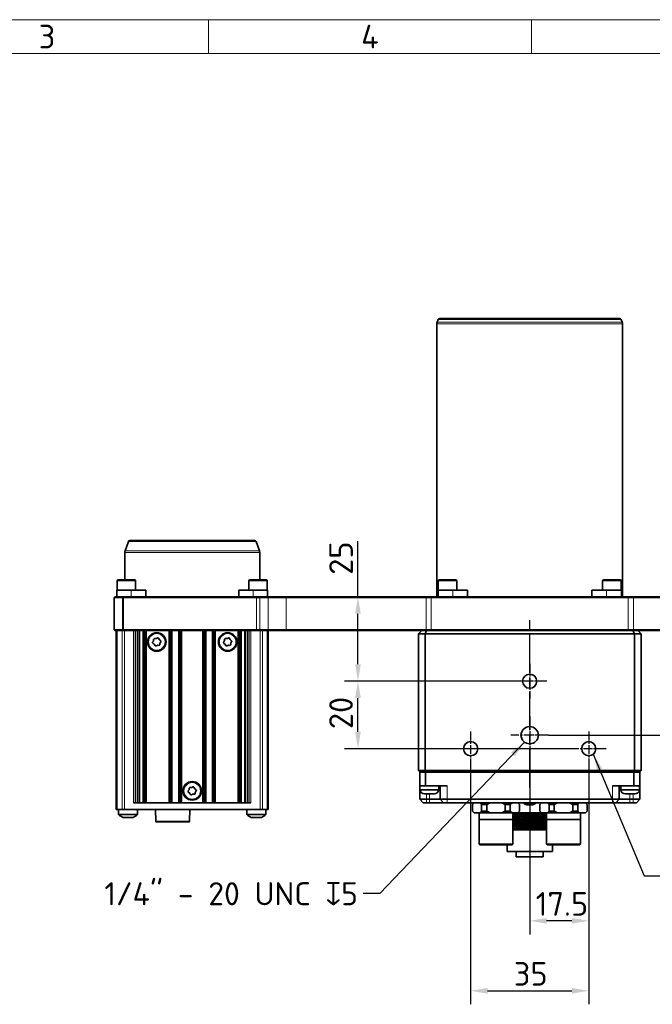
# Model space of a CAD drawing. Header units: millimetres. Extents: x 10 to 1178, y 10 to 830.
# Tile 9 of 33: x 251 to 438, y 538 to 830. Entities that reach past the tile are written whole.
import ezdxf

# ---------------------------------------------------------------- set-up
doc = ezdxf.new("R2010")
doc.units = ezdxf.units.MM
doc.header["$LTSCALE"] = 2
doc.linetypes.add('CHAIN', pattern=[0.3543, 0.2362, -0.0295, 0.0591, -0.0295])
doc.linetypes.add('LONG_DASH_DOTTED', pattern=[0.3001, 0.2362, -0.0295, 0.0049, -0.0295])
for name, color, linetype, lineweight in [('Bemaßung (ISO)', 7, 'Continuous', 25), ('Mittellinie (ISO)', 7, 'LONG_DASH_DOTTED', 25), ('Mittelpunktmarkierung (ISO)', 7, 'LONG_DASH_DOTTED', 25), ('Rahmen (ISO)', 7, 'Continuous', 70), ('Sichtbar (ISO)', 7, 'Continuous', 35), ('Sichtbar schmal (ISO)', 7, 'Continuous', 18), ('Symbol (ISO)', 7, 'Continuous', 25)]:
    doc.layers.add(name, color=color, linetype=linetype, lineweight=lineweight)
doc.styles.add('Notiztext (ISO)', font='isocpeur.ttf')
doc.dimstyles.new('Standard (ISO)', dxfattribs={"dimscale": 2, "dimtxt": 3.5, "dimasz": 2.5, "dimexe": 2, "dimexo": 0, "dimgap": 0.762, "dimtad": 1, "dimtoh": 1, "dimdec": 8, "dimdsep": 46, "dimtxsty": 'Notiztext (ISO)', "dimcen": 0.09, "dimdle": 10, "dimclrd": 256, "dimclre": 256, "dimclrt": 256, "dimadec": 6, "dimazin": 2, "dimtfac": 0.514286, "dimtdec": 3, "dimtmove": 0, "dimatfit": 3, "dimfxl": 1, "dimtolj": 1, "dimlwd": -1, "dimlwe": -1, "dimarcsym": 0})
doc.dimstyles.new('Standard - Methode 1b (ISO)$7', dxfattribs={"dimscale": 2, "dimtxt": 3.5, "dimasz": 2.5, "dimexe": 2, "dimexo": 0, "dimgap": 0.762, "dimtad": 1, "dimtoh": 1, "dimdsep": 46, "dimtxsty": 'Notiztext (ISO)', "dimcen": 0.09, "dimdle": 10, "dimclrd": 256, "dimclre": 256, "dimclrt": 256, "dimazin": 2, "dimtfac": 1, "dimtmove": 0, "dimatfit": 3, "dimfxl": 1, "dimtolj": 1, "dimlwd": -1, "dimlwe": -1, "dimarcsym": 0})

# ---------------------------------------------------------------- blocks, each defined once
blk = doc.blocks.new('Ränder Basler-A2')
at = {"layer": 'Rahmen (ISO)', "color": 7, "lineweight": 18}
blk.add_line((589, 415), (5, 415), dxfattribs=at)
at = {"layer": 'Rahmen (ISO)', "lineweight": 18}
for p, q in [((153.5, 410), (153.5, 415)), ((201.33, 410), (201.33, 415)), ((105.67, 410), (153.5, 410)), ((153.5, 410), (201.33, 410)), ((201.33, 410), (249.17, 410))]:
    blk.add_line(p, q, dxfattribs=at)
at = {"layer": 'Rahmen (ISO)', "char_height": 3.5, "attachment_point": 5, "style": 'Notiztext (ISO)'}
for s, insert in [('\\fISOCPEUR|b0|i0;3', (129.58, 412.5)), ('\\fISOCPEUR|b0|i0;4', (177.42, 412.5))]:
    blk.add_mtext(s, dxfattribs=dict(at, insert=insert))
blk = doc.blocks.new('*D20')
at = {"layer": 'Bemaßung (ISO)', "transparency": 16777216}
for p, q in [((351.29, 658.98), (351.29, 675.43)), ((351.29, 638.98), (351.29, 653.98)), ((397.08, 633.98), (347.29, 633.98))]:
    blk.add_line(p, q, dxfattribs=at)
for points in [[(350.46, 653.98), (352.12, 653.98), (351.29, 658.98)], [(350.46, 638.98), (352.12, 638.98), (351.29, 633.98)]]:
    blk.add_solid(points, dxfattribs=at)
at = {"layer": 'Defpoints', "color": 0, "transparency": 16777216}
for p in [(349.7, 658.98), (351.29, 658.98), (397.08, 633.98)]:
    blk.add_point(p, dxfattribs=at)
at = {"layer": 'Bemaßung (ISO)', "transparency": 16777216, "insert": (342.77, 665.5), "char_height": 7, "attachment_point": 1, "rotation": 90, "style": 'Notiztext (ISO)'}
blk.add_mtext('\\A1;25', dxfattribs=at)
blk = doc.blocks.new('*D21')
at = {"layer": 'Bemaßung (ISO)', "transparency": 16777216}
for p, q in [((402.18, 633.98), (347.29, 633.98)), ((351.29, 618.98), (351.29, 628.98)), ((414.58, 613.98), (347.29, 613.98))]:
    blk.add_line(p, q, dxfattribs=at)
for points in [[(350.46, 628.98), (352.12, 628.98), (351.29, 633.98)], [(350.46, 618.98), (352.12, 618.98), (351.29, 613.98)]]:
    blk.add_solid(points, dxfattribs=at)
at = {"layer": 'Defpoints', "color": 0, "transparency": 16777216}
for p in [(351.29, 633.98), (402.18, 633.98), (414.58, 613.98)]:
    blk.add_point(p, dxfattribs=at)
at = {"layer": 'Bemaßung (ISO)', "transparency": 16777216, "insert": (342.77, 619.78), "char_height": 7, "attachment_point": 1, "rotation": 90, "style": 'Notiztext (ISO)'}
blk.add_mtext('\\A1;20', dxfattribs=at)
blk = doc.blocks.new('*D22')
at = {"layer": 'Bemaßung (ISO)', "transparency": 16777216}
for p, q in [((431.33, 658.98), (460.6, 658.98)), ((456.6, 622.98), (456.6, 653.98)), ((407.73, 617.98), (460.6, 617.98))]:
    blk.add_line(p, q, dxfattribs=at)
for points in [[(455.76, 653.98), (457.43, 653.98), (456.6, 658.98)], [(455.76, 622.98), (457.43, 622.98), (456.6, 617.98)]]:
    blk.add_solid(points, dxfattribs=at)
at = {"layer": 'Defpoints', "color": 0, "transparency": 16777216}
for p in [(431.33, 658.98), (456.6, 658.98), (407.73, 617.98)]:
    blk.add_point(p, dxfattribs=at)
at = {"layer": 'Bemaßung (ISO)', "transparency": 16777216, "insert": (448.07, 634.63), "char_height": 7, "attachment_point": 1, "rotation": 90, "style": 'Notiztext (ISO)'}
blk.add_mtext('\\A1;41', dxfattribs=at)
blk = doc.blocks.new('*D23')
at = {"layer": 'Bemaßung (ISO)', "transparency": 16777216}
for p, q in [((384.68, 608.88), (384.68, 538.24)), ((419.68, 608.88), (419.68, 538.24)), ((389.68, 542.24), (414.68, 542.24))]:
    blk.add_line(p, q, dxfattribs=at)
for points in [[(389.68, 543.07), (389.68, 541.4), (384.68, 542.24)], [(414.68, 543.07), (414.68, 541.4), (419.68, 542.24)]]:
    blk.add_solid(points, dxfattribs=at)
at = {"layer": 'Defpoints', "color": 0, "transparency": 16777216}
for p in [(384.68, 608.88), (419.68, 608.88), (419.68, 542.24)]:
    blk.add_point(p, dxfattribs=at)
at = {"layer": 'Bemaßung (ISO)', "transparency": 16777216, "insert": (397.46, 550.76), "char_height": 7, "attachment_point": 1, "style": 'Notiztext (ISO)'}
blk.add_mtext('\\A1;35', dxfattribs=at)
blk = doc.blocks.new('*D24')
at = {"layer": 'Bemaßung (ISO)', "transparency": 16777216}
for p, q in [((402.18, 612.43), (402.18, 558.97)), ((419.68, 608.88), (419.68, 558.97)), ((414.68, 562.97), (407.18, 562.97))]:
    blk.add_line(p, q, dxfattribs=at)
for points in [[(407.18, 563.8), (407.18, 562.14), (402.18, 562.97)], [(414.68, 563.8), (414.68, 562.14), (419.68, 562.97)]]:
    blk.add_solid(points, dxfattribs=at)
at = {"layer": 'Defpoints', "color": 0, "transparency": 16777216}
for p in [(402.18, 612.43), (419.68, 608.88), (402.18, 562.97)]:
    blk.add_point(p, dxfattribs=at)
at = {"layer": 'Bemaßung (ISO)', "transparency": 16777216, "insert": (403.93, 571.49), "char_height": 7, "attachment_point": 1, "style": 'Notiztext (ISO)'}
blk.add_mtext('\\A1;17.5', dxfattribs=at)

msp = doc.modelspace()

# ---------------------------------------------------------------- linework, layer by layer
at = {"layer": 'Mittellinie (ISO)', "linetype": 'CHAIN', "ltscale": 23.990969}
msp.add_line((402.17999949, 602.48000104), (402.17999949, 652.98000104), dxfattribs=at)
at = {"layer": 'Mittelpunktmarkierung (ISO)', "linetype": 'CHAIN', "ltscale": 5.667058}
for p, q in [((402.17999949, 639.08000104), (402.17999949, 628.88000104)), ((407.27999949, 633.98000104), (397.07999949, 633.98000104)), ((384.67999949, 619.08000104), (384.67999949, 608.88000104)), ((419.67999949, 619.08000104), (419.67999949, 608.88000104)), ((389.77999949, 613.98000104), (379.57999949, 613.98000104)), ((424.77999949, 613.98000104), (414.57999949, 613.98000104))]:
    msp.add_line(p, q, dxfattribs=at)
at = {"layer": 'Mittelpunktmarkierung (ISO)', "linetype": 'CHAIN', "ltscale": 6.170102}
for p, q in [((402.17999949, 623.53270104), (402.17999949, 612.42730104)), ((407.73269949, 617.98000104), (396.62729949, 617.98000104))]:
    msp.add_line(p, q, dxfattribs=at)
at = {"layer": 'Sichtbar (ISO)'}
for p, q in [((375.06025695, 741.15101111), (374.77046056, 740.35480207)), ((375.53010326, 741.48000104), (428.82989572, 741.48000104)), ((429.29974203, 741.15101111), (429.58953842, 740.35480207)), ((374.67999949, 739.84177185), (374.67999949, 658.98000104)), ((429.67999949, 739.84177185), (429.67999949, 658.98000104)), ((283.26025695, 675.35101111), (282.27046056, 672.63156788)), ((283.73010326, 675.68000104), (320.62989572, 675.68000104)), ((321.09974203, 675.35101111), (322.08953842, 672.63156788)), ((282.17999949, 672.11853766), (282.17999949, 663.98000104)), ((322.17999949, 672.11853766), (322.17999949, 663.98000104)), ((279.92489328, 663.68000104), (279.92489328, 660.98000104)), ((280.22489328, 663.98000104), (285.12489328, 663.98000104)), ((285.42489328, 663.68000104), (285.42489328, 660.98000104)), ((318.9351057, 663.68000104), (318.9351057, 660.98000104)), ((319.2351057, 663.98000104), (324.1351057, 663.98000104)), ((324.4351057, 663.68000104), (324.4351057, 660.98000104)), ((375.07161643, 663.68000104), (375.07161643, 660.98000104)), ((375.37161643, 663.98000104), (380.27161643, 663.98000104)), ((380.57161643, 663.68000104), (380.57161643, 660.98000104)), ((423.78838254, 663.68000104), (423.78838254, 660.98000104)), ((424.08838254, 663.98000104), (428.98838254, 663.98000104)), ((429.28838254, 663.68000104), (429.28838254, 660.98000104)), ((284.13788884, 660.98000104), (279.87489328, 660.98000104)), ((279.87489328, 658.98000104), (279.87489328, 660.98000104)), ((284.13788884, 660.98000104), (288.41464365, 660.98000104)), ((288.41464365, 660.98000104), (288.41464365, 658.98000104)), ((315.94535533, 658.98000104), (315.94535533, 660.98000104)), ((315.94535533, 660.98000104), (320.22211013, 660.98000104)), ((324.4851057, 660.98000104), (320.22211013, 660.98000104)), ((324.4851057, 658.98000104), (324.4851057, 660.98000104)), ((379.40384897, 660.98000104), (375.02161643, 660.98000104)), ((375.02161643, 658.98000104), (375.02161643, 660.98000104)), ((379.40384897, 660.98000104), (383.7839564, 660.98000104)), ((383.7839564, 660.98000104), (383.7839564, 658.98000104)), ((420.57604258, 658.98000104), (420.57604258, 660.98000104)), ((420.57604258, 660.98000104), (424.95615, 660.98000104)), ((429.33838254, 660.98000104), (424.95615, 660.98000104)), ((429.33838254, 658.98000104), (429.33838254, 660.98000104)), ((279.02999949, 658.78000104), (279.22999949, 658.98000104)), ((279.1764461, 658.78000104), (279.02999949, 658.78000104)), ((279.02999949, 658.78000104), (279.02999949, 649.18000104)), ((279.1764461, 658.78000104), (281.48355288, 658.78000104)), ((279.22999949, 658.98000104), (279.31786745, 658.98000104)), ((281.62497423, 658.98000104), (279.31786745, 658.98000104)), ((281.83710627, 658.78000104), (281.48355288, 658.78000104)), ((281.62497423, 658.98000104), (281.83710627, 658.98000104)), ((321.17999949, 658.98000104), (281.83710627, 658.98000104)), ((281.83710627, 658.78000104), (321.17999949, 658.78000104)), ((321.17999949, 658.98000104), (322.16823285, 658.98000104)), ((322.21826998, 658.78000104), (321.17999949, 658.78000104)), ((324.7201266, 658.98000104), (322.16823285, 658.98000104)), ((322.21826998, 658.78000104), (324.7201266, 658.78000104)), ((330.03738448, 658.98000104), (324.7201266, 658.98000104)), ((324.7201266, 658.78000104), (330.03738448, 658.78000104)), ((371.57554491, 658.98000104), (330.03738448, 658.98000104)), ((330.03738448, 658.78000104), (371.47195847, 658.78000104)), ((373.025755, 658.78000104), (371.47195847, 658.78000104)), ((371.57554491, 658.98000104), (373.025755, 658.98000104)), ((431.33424398, 658.98000104), (373.025755, 658.98000104)), ((373.025755, 658.78000104), (431.33424398, 658.78000104)), ((431.33424398, 658.98000104), (432.78445407, 658.98000104)), ((432.8880405, 658.78000104), (431.33424398, 658.78000104)), ((474.3226145, 658.98000104), (432.78445407, 658.98000104)), ((432.8880405, 658.78000104), (474.3226145, 658.78000104)), ((279.02999949, 649.18000104), (279.22999949, 648.98000104)), ((279.02999949, 649.18000104), (279.1764461, 649.18000104)), ((281.48355288, 649.18000104), (279.1764461, 649.18000104)), ((279.31786745, 648.98000104), (279.22999949, 648.98000104)), ((279.31786745, 648.98000104), (281.62497423, 648.98000104)), ((279.67949949, 648.98000104), (279.67949949, 595.98000104)), ((281.48355288, 649.18000104), (281.83710627, 649.18000104)), ((281.83710627, 648.98000104), (281.62497423, 648.98000104)), ((321.17999949, 649.18000104), (281.83710627, 649.18000104)), ((281.83710627, 648.98000104), (321.17999949, 648.98000104)), ((287.77699767, 597.98000104), (287.77699767, 648.98000104)), ((288.04479904, 648.98000104), (288.04479904, 597.98000104)), ((288.17644489, 648.98000104), (288.17644489, 597.98000104)), ((288.28384515, 648.98000104), (288.28384515, 597.98000104)), ((288.36685185, 648.98000104), (288.36685185, 597.98000104)), ((295.49214712, 648.98000104), (295.49214712, 597.98000104)), ((295.57515382, 648.98000104), (295.57515382, 597.98000104)), ((295.68255409, 648.98000104), (295.68255409, 597.98000104)), ((295.81419994, 648.98000104), (295.81419994, 597.98000104)), ((296.0820013, 648.98000104), (296.0820013, 597.98000104)), ((298.27699788, 597.98000104), (298.27699788, 648.98000104)), ((298.54479923, 648.98000104), (298.54479923, 597.98000104)), ((298.67644505, 648.98000104), (298.67644505, 597.98000104)), ((298.78384528, 648.98000104), (298.78384528, 597.98000104)), ((298.86685194, 648.98000104), (298.86685194, 597.98000104)), ((305.49214703, 648.98000104), (305.49214703, 597.98000104)), ((305.5751537, 648.98000104), (305.5751537, 597.98000104)), ((305.68255393, 648.98000104), (305.68255393, 597.98000104)), ((305.81419974, 648.98000104), (305.81419974, 597.98000104)), ((306.0820011, 648.98000104), (306.0820011, 597.98000104)), ((308.27699767, 597.98000104), (308.27699767, 648.98000104)), ((308.54479904, 648.98000104), (308.54479904, 597.98000104)), ((308.67644489, 648.98000104), (308.67644489, 597.98000104)), ((308.78384515, 648.98000104), (308.78384515, 597.98000104)), ((308.86685185, 648.98000104), (308.86685185, 597.98000104)), ((315.99214712, 648.98000104), (315.99214712, 597.98000104)), ((316.07515382, 648.98000104), (316.07515382, 597.98000104)), ((316.18255409, 648.98000104), (316.18255409, 597.98000104)), ((316.31419994, 648.98000104), (316.31419994, 597.98000104)), ((316.5820013, 648.98000104), (316.5820013, 597.98000104)), ((321.17999949, 649.18000104), (322.21826998, 649.18000104)), ((322.16823285, 648.98000104), (321.17999949, 648.98000104)), ((322.16823285, 648.98000104), (324.7201266, 648.98000104)), ((324.7201266, 649.18000104), (322.21826998, 649.18000104)), ((324.67949949, 595.98000104), (324.67949949, 648.98000104)), ((330.03738448, 649.18000104), (324.7201266, 649.18000104)), ((324.7201266, 648.98000104), (330.03738448, 648.98000104)), ((371.47195847, 649.18000104), (330.03738448, 649.18000104)), ((330.03738448, 648.98000104), (371.57554491, 648.98000104)), ((369.17999949, 647.98000104), (370.17999949, 648.98000104)), ((371.17999949, 647.98000104), (369.17999949, 647.98000104)), ((369.17999949, 607.48000104), (369.17999949, 647.98000104)), ((371.59421305, 648.98000104), (371.17999949, 647.98000104)), ((433.17999949, 647.98000104), (371.17999949, 647.98000104)), ((371.17999949, 647.98000104), (371.17999949, 607.48000104)), ((371.47195847, 649.18000104), (373.025755, 649.18000104)), ((373.025755, 648.98000104), (371.57554491, 648.98000104)), ((431.33424398, 649.18000104), (373.025755, 649.18000104)), ((373.025755, 648.98000104), (431.33424398, 648.98000104)), ((431.33424398, 649.18000104), (432.8880405, 649.18000104)), ((432.78445407, 648.98000104), (431.33424398, 648.98000104)), ((432.76578592, 648.98000104), (433.17999949, 647.98000104)), ((432.78445407, 648.98000104), (474.3226145, 648.98000104)), ((474.3226145, 649.18000104), (432.8880405, 649.18000104)), ((435.17999949, 647.98000104), (433.17999949, 647.98000104)), ((433.17999949, 607.48000104), (433.17999949, 647.98000104)), ((434.17999949, 648.98000104), (435.17999949, 647.98000104)), ((435.17999949, 647.98000104), (435.17999949, 607.48000104)), ((290.51008551, 645.62327701), (290.6928753, 645.86171191)), ((290.85307628, 645.02934367), (290.59484276, 645.18289742)), ((290.7547636, 646.04037584), (290.75862829, 646.34078951)), ((291.09195542, 644.60889681), (290.97685964, 644.88641486)), ((291.09762957, 646.63438124), (291.39551515, 646.59529808)), ((291.58118681, 646.63103321), (291.84328502, 646.77789312)), ((292.26704355, 646.63110526), (292.38213934, 646.35358721)), ((292.50592269, 646.2106584), (292.76415621, 646.05710465)), ((292.60423537, 645.19962623), (292.60037068, 644.89921256)), ((292.84891347, 645.61672506), (292.66612368, 645.37829017)), ((311.51008551, 645.62327701), (311.6928753, 645.86171191)), ((311.85307628, 645.02934367), (311.59484276, 645.18289742)), ((311.7547636, 646.04037584), (311.75862829, 646.34078951)), ((312.09195542, 644.60889681), (311.97685964, 644.88641486)), ((312.09762957, 646.63438124), (312.39551515, 646.59529808)), ((312.58118681, 646.63103321), (312.84328502, 646.77789312)), ((313.26704355, 646.63110526), (313.38213934, 646.35358721)), ((313.50592269, 646.2106584), (313.76415621, 646.05710465)), ((313.60423537, 645.19962623), (313.60037068, 644.89921256)), ((313.84891347, 645.61672506), (313.66612368, 645.37829017)), ((291.77781217, 644.60896886), (291.51571396, 644.46210895)), ((292.2613694, 644.60562083), (291.96348383, 644.64470399)), ((312.77781217, 644.60896886), (312.51571396, 644.46210895)), ((313.2613694, 644.60562083), (312.96348383, 644.64470399)), ((369.17999949, 607.48000104), (371.17999949, 607.48000104)), ((369.17999949, 607.48000104), (369.67999949, 606.98000104)), ((369.57999949, 606.98000104), (371.32999949, 606.98000104)), ((369.57999949, 602.98000104), (369.57999949, 606.98000104)), ((371.38710627, 606.98000104), (371.17999949, 607.48000104)), ((371.17999949, 607.48000104), (433.17999949, 607.48000104)), ((371.32999949, 606.98000104), (371.32999949, 602.98000104)), ((433.02999949, 606.98000104), (371.32999949, 606.98000104)), ((432.97289271, 606.98000104), (433.17999949, 607.48000104)), ((433.02999949, 606.98000104), (434.77999949, 606.98000104)), ((433.02999949, 602.98000104), (433.02999949, 606.98000104)), ((433.17999949, 607.48000104), (435.17999949, 607.48000104)), ((434.67999949, 606.98000104), (435.17999949, 607.48000104)), ((434.77999949, 606.98000104), (434.77999949, 602.98000104)), ((301.01008551, 601.48327701), (301.1928753, 601.72171191)), ((301.35307628, 600.88934367), (301.09484276, 601.04289742)), ((301.2547636, 601.90037584), (301.25862829, 602.20078951)), ((301.59762957, 602.49438124), (301.89551515, 602.45529808)), ((302.08118681, 602.49103321), (302.34328502, 602.63789312)), ((302.76704355, 602.49110526), (302.88213934, 602.21358721)), ((303.00592269, 602.0706584), (303.26415621, 601.91710465)), ((303.10423537, 601.05962623), (303.10037068, 600.75921256)), ((303.34891347, 601.47672506), (303.16612368, 601.23829017)), ((371.32999949, 602.98000104), (369.57999949, 602.98000104)), ((369.57999949, 598.98000104), (369.57999949, 602.98000104)), ((369.62999949, 601.78000104), (369.62999949, 602.84000104)), ((375.22999949, 601.78000104), (369.62999949, 601.78000104)), ((377.67999949, 602.98000104), (371.32999949, 602.98000104)), ((375.22999949, 601.78000104), (375.22999949, 602.84000104)), ((375.67999949, 598.98000104), (375.67999949, 602.98000104)), ((433.02999949, 602.98000104), (426.67999949, 602.98000104)), ((428.67999949, 602.98000104), (428.67999949, 598.98000104)), ((429.12999949, 601.78000104), (429.12999949, 602.84000104)), ((434.72999949, 601.78000104), (429.12999949, 601.78000104)), ((434.77999949, 602.98000104), (433.02999949, 602.98000104)), ((434.72999949, 601.78000104), (434.72999949, 602.84000104)), ((434.77999949, 602.98000104), (434.77999949, 598.98000104)), ((301.59195542, 600.46889681), (301.47685964, 600.74641486)), ((302.27781217, 600.46896886), (302.01571396, 600.32210895)), ((302.7613694, 600.46562083), (302.46348383, 600.50470399)), ((369.57999949, 598.98000104), (370.57999949, 597.98000104)), ((371.57999949, 598.98000104), (369.57999949, 598.98000104)), ((371.72999949, 600.58000104), (371.02999949, 600.58000104)), ((371.57999949, 598.98000104), (372.49999949, 598.98000104)), ((373.12999949, 600.58000104), (371.72999949, 600.58000104)), ((372.49999949, 598.98000104), (375.67999949, 598.98000104)), ((373.82999949, 600.58000104), (373.12999949, 600.58000104)), ((375.67999949, 598.98000104), (376.67999949, 597.98000104)), ((377.67999949, 598.98000104), (375.67999949, 598.98000104)), ((377.67999949, 598.98000104), (426.67999949, 598.98000104)), ((428.67999949, 598.98000104), (426.67999949, 598.98000104)), ((428.67999949, 598.98000104), (427.67999949, 597.98000104)), ((428.67999949, 598.98000104), (431.85999949, 598.98000104)), ((431.22999949, 600.58000104), (430.52999949, 600.58000104)), ((432.62999949, 600.58000104), (431.22999949, 600.58000104)), ((431.85999949, 598.98000104), (432.77999949, 598.98000104)), ((433.32999949, 600.58000104), (432.62999949, 600.58000104)), ((434.77999949, 598.98000104), (432.77999949, 598.98000104)), ((433.77999949, 597.98000104), (434.77999949, 598.98000104)), ((279.97239271, 595.98000104), (279.67949949, 595.98000104)), ((279.97239271, 595.98000104), (281.38660627, 595.98000104)), ((280.37949949, 594.50385383), (280.37949949, 595.98000104)), ((282.09371305, 595.98000104), (281.38660627, 595.98000104)), ((322.26528592, 595.98000104), (282.09371305, 595.98000104)), ((319.57590975, 597.98000104), (284.78308923, 597.98000104)), ((285.97949949, 594.50385383), (285.97949949, 595.98000104)), ((291.37949949, 592.5134568), (291.28872483, 595.98000104)), ((301.37949949, 592.5134568), (301.47027414, 595.98000104)), ((318.37949949, 594.50385383), (318.37949949, 595.98000104)), ((322.97239271, 595.98000104), (322.26528592, 595.98000104)), ((322.97239271, 595.98000104), (324.38660627, 595.98000104)), ((323.97949949, 594.50385383), (323.97949949, 595.98000104)), ((324.67949949, 595.98000104), (324.38660627, 595.98000104)), ((370.57999949, 597.98000104), (371.57999949, 597.98000104)), ((372.49999949, 597.98000104), (371.57999949, 597.98000104)), ((376.67999949, 597.98000104), (372.49999949, 597.98000104)), ((376.67999949, 597.98000104), (377.67999949, 597.98000104)), ((426.67999949, 597.98000104), (377.67999949, 597.98000104)), ((385.67444599, 597.98000104), (385.17444599, 597.48000104)), ((385.17444599, 595.48000104), (385.17444599, 597.48000104)), ((385.17444599, 595.48000104), (385.67444599, 594.98000104)), ((387.92722274, 597.48000104), (387.42722274, 597.98000104)), ((387.42722274, 594.98000104), (387.92722274, 595.48000104)), ((389.42722274, 597.48000104), (387.92722274, 597.48000104)), ((387.92722274, 595.48000104), (387.92722274, 597.48000104)), ((387.92722274, 595.48000104), (389.42722274, 595.48000104)), ((390.42722274, 597.98000104), (389.42722274, 597.48000104)), ((389.42722274, 595.48000104), (389.42722274, 597.48000104)), ((389.42722274, 595.48000104), (390.42722274, 594.98000104)), ((394.93277624, 597.48000104), (393.93277624, 597.98000104)), ((393.93277624, 594.98000104), (394.93277624, 595.48000104)), ((396.43277624, 597.48000104), (394.93277624, 597.48000104)), ((394.93277624, 595.48000104), (394.93277624, 597.48000104)), ((394.93277624, 595.48000104), (396.43277624, 595.48000104)), ((396.93277624, 597.98000104), (396.43277624, 597.48000104)), ((396.43277624, 595.48000104), (396.43277624, 597.48000104)), ((396.43277624, 595.48000104), (396.93277624, 594.98000104)), ((399.18555299, 597.48000104), (398.68555299, 597.98000104)), ((398.68555299, 594.98000104), (399.18555299, 595.48000104)), ((398.98384706, 597.98000104), (398.78498435, 597.88056968)), ((399.18555299, 595.48000104), (399.18555299, 597.48000104)), ((400.52999949, 597.60000104), (400.52999949, 597.98000104)), ((403.82999949, 597.60000104), (400.52999949, 597.60000104)), ((403.82999949, 597.60000104), (403.82999949, 597.98000104)), ((405.67444599, 597.98000104), (405.17444599, 597.48000104)), ((405.17444599, 595.48000104), (405.17444599, 597.48000104)), ((405.17444599, 595.48000104), (405.67444599, 594.98000104)), ((405.57501463, 597.88056968), (405.37615191, 597.98000104)), ((407.92722274, 597.48000104), (407.42722274, 597.98000104)), ((407.42722274, 594.98000104), (407.92722274, 595.48000104)), ((409.42722274, 597.48000104), (407.92722274, 597.48000104)), ((407.92722274, 595.48000104), (407.92722274, 597.48000104)), ((407.92722274, 595.48000104), (409.42722274, 595.48000104)), ((410.42722274, 597.98000104), (409.42722274, 597.48000104)), ((409.42722274, 595.48000104), (409.42722274, 597.48000104)), ((409.42722274, 595.48000104), (410.42722274, 594.98000104)), ((414.93277624, 597.48000104), (413.93277624, 597.98000104)), ((413.93277624, 594.98000104), (414.93277624, 595.48000104)), ((416.43277624, 597.48000104), (414.93277624, 597.48000104)), ((414.93277624, 595.48000104), (414.93277624, 597.48000104)), ((414.93277624, 595.48000104), (416.43277624, 595.48000104)), ((416.93277624, 597.98000104), (416.43277624, 597.48000104)), ((416.43277624, 595.48000104), (416.43277624, 597.48000104)), ((416.43277624, 595.48000104), (416.93277624, 594.98000104)), ((419.18555299, 597.48000104), (418.68555299, 597.98000104)), ((418.68555299, 594.98000104), (419.18555299, 595.48000104)), ((419.18555299, 595.48000104), (419.18555299, 597.48000104)), ((426.67999949, 597.98000104), (427.67999949, 597.98000104)), ((431.85999949, 597.98000104), (427.67999949, 597.98000104)), ((432.77999949, 597.98000104), (431.85999949, 597.98000104)), ((432.77999949, 597.98000104), (433.77999949, 597.98000104)), ((285.97949949, 594.50385383), (280.37949949, 594.50385383)), ((284.67949949, 593.58000104), (281.67949949, 593.58000104)), ((323.97949949, 594.50385383), (318.37949949, 594.50385383)), ((322.67949949, 593.58000104), (319.67949949, 593.58000104)), ((387.42722274, 594.98000104), (385.67444599, 594.98000104)), ((387.17999949, 592.98000104), (387.17999949, 594.98000104)), ((387.17999949, 592.98000104), (397.17999949, 592.98000104)), ((387.17999949, 585.73000104), (387.17999949, 592.98000104)), ((390.42722274, 594.98000104), (387.42722274, 594.98000104)), ((393.93277624, 594.98000104), (390.42722274, 594.98000104)), ((396.93277624, 594.98000104), (393.93277624, 594.98000104)), ((398.68555299, 594.98000104), (396.93277624, 594.98000104)), ((397.17999949, 592.98000104), (397.17999949, 594.98000104)), ((397.17999949, 585.73000104), (397.17999949, 592.98000104)), ((398.98384706, 594.98000104), (398.68555299, 594.98000104)), ((398.78498435, 595.07943239), (398.98384706, 594.98000104)), ((405.37615191, 594.98000104), (398.98384706, 594.98000104)), ((405.37615191, 594.98000104), (405.57501463, 595.07943239)), ((405.67444599, 594.98000104), (405.37615191, 594.98000104)), ((407.42722274, 594.98000104), (405.67444599, 594.98000104)), ((407.17999949, 592.98000104), (407.17999949, 594.98000104)), ((407.17999949, 592.98000104), (417.17999949, 592.98000104)), ((407.17999949, 585.73000104), (407.17999949, 592.98000104)), ((410.42722274, 594.98000104), (407.42722274, 594.98000104)), ((413.93277624, 594.98000104), (410.42722274, 594.98000104)), ((416.93277624, 594.98000104), (413.93277624, 594.98000104)), ((418.68555299, 594.98000104), (416.93277624, 594.98000104)), ((417.17999949, 592.98000104), (417.17999949, 594.98000104)), ((417.17999949, 585.73000104), (417.17999949, 592.98000104)), ((291.62941382, 592.27000104), (301.12958516, 592.27000104)), ((397.17999949, 589.98000104), (401.01403309, 589.98000104)), ((401.01403309, 589.98000104), (407.18019154, 589.98000104)), ((397.17999949, 585.73000104), (387.17999949, 585.73000104)), ((387.42999949, 585.48000104), (387.17999949, 585.73000104)), ((387.42999949, 585.48000104), (396.92999949, 585.48000104)), ((395.45999949, 583.48000104), (395.45999949, 585.48000104)), ((396.92999949, 585.48000104), (397.17999949, 585.73000104)), ((417.17999949, 585.73000104), (407.17999949, 585.73000104)), ((407.42999949, 585.48000104), (407.17999949, 585.73000104)), ((407.42999949, 585.48000104), (416.92999949, 585.48000104)), ((408.89999949, 583.48000104), (408.89999949, 585.48000104)), ((416.92999949, 585.48000104), (417.17999949, 585.73000104)), ((395.45999949, 583.48000104), (408.89999949, 583.48000104)), ((398.17999949, 581.98000104), (398.17999949, 583.48000104)), ((398.17999949, 581.98000104), (406.17999949, 581.98000104)), ((406.17999949, 581.98000104), (406.17999949, 583.48000104))]:
    msp.add_line(p, q, dxfattribs=at)
for centre, radius in [((291.67949949, 645.62000104), 2.75), ((312.67949949, 645.62000104), 2.75), ((402.17999949, 633.98000104), 2.1), ((402.17999949, 617.98000104), 2.5527), ((384.67999949, 613.98000104), 2.1), ((419.67999949, 613.98000104), 2.1), ((302.17949949, 601.48000104), 2.75)]:
    msp.add_circle(centre, radius, dxfattribs=at)
for centre, radius, start, end in [((375.53010326, 740.98000104), 0.5, 90, 160), ((428.82989572, 740.98000104), 0.5, 20, 90), ((376.17999949, 739.84177185), 1.5, 160, 180), ((428.17999949, 739.84177185), 1.5, 0, 20), ((283.73010326, 675.18000104), 0.5, 90, 160), ((320.62989572, 675.18000104), 0.5, 20, 90), ((283.67999949, 672.11853766), 1.5, 160, 180), ((320.67999949, 672.11853766), 1.5, 0, 20), ((280.22489328, 663.68000104), 0.3, 90, 180), ((285.12489328, 663.68000104), 0.3, 0, 90), ((319.2351057, 663.68000104), 0.3, 90, 180), ((324.1351057, 663.68000104), 0.3, 0, 90), ((375.37161643, 663.68000104), 0.3, 90, 180), ((380.27161643, 663.68000104), 0.3, 0, 90), ((424.08838254, 663.68000104), 0.3, 90, 180), ((428.98838254, 663.68000104), 0.3, 0, 90), ((290.74817238, 645.44075402), 0.3, 142.5253790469, 239.2629558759), ((290.45478842, 646.04423489), 0.3, 322.5253790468, 359.2629558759), ((291.05860347, 646.33693046), 0.3, 82.5253790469, 179.2629558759), ((290.69974666, 644.77148707), 0.3, 22.5253790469, 59.2629558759), ((291.43454125, 646.89274886), 0.3, 262.5253790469, 299.2629558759), ((291.98993057, 646.51617747), 0.3, 22.5253790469, 119.2629558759), ((292.30039551, 644.90307161), 0.3, 262.5253790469, 359.2629558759), ((292.65925232, 646.468515), 0.3, 202.5253790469, 239.2629558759), ((292.90421055, 645.19576718), 0.3, 142.5253790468, 179.2629558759), ((292.61082659, 645.79924805), 0.3, 322.5253790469, 59.2629558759), ((311.74817238, 645.44075402), 0.3, 142.5253790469, 239.2629558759), ((311.45478842, 646.04423489), 0.3, 322.5253790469, 359.2629558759), ((312.05860347, 646.33693046), 0.3, 82.5253790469, 179.2629558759), ((311.69974666, 644.77148707), 0.3, 22.5253790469, 59.2629558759), ((312.43454125, 646.89274886), 0.3, 262.5253790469, 299.2629558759), ((312.98993057, 646.51617747), 0.3, 22.5253790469, 119.2629558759), ((313.30039551, 644.90307161), 0.3, 262.5253790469, 359.2629558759), ((313.65925232, 646.468515), 0.3, 202.5253790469, 239.2629558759), ((313.90421055, 645.19576718), 0.3, 142.5253790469, 179.2629558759), ((313.61082659, 645.79924805), 0.3, 322.5253790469, 59.2629558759), ((291.3690684, 644.7238246), 0.3, 202.5253790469, 299.2629558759), ((291.92445772, 644.34725321), 0.3, 82.5253790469, 119.2629558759), ((312.3690684, 644.7238246), 0.3, 202.5253790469, 299.2629558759), ((312.92445772, 644.34725321), 0.3, 82.5253790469, 119.2629558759), ((301.24817238, 601.30075402), 0.3, 142.5253790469, 239.2629558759), ((300.95478842, 601.90423489), 0.3, 322.5253790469, 359.2629558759), ((301.55860347, 602.19693046), 0.3, 82.5253790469, 179.2629558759), ((301.93454125, 602.75274886), 0.3, 262.5253790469, 299.2629558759), ((302.48993057, 602.37617747), 0.3, 22.5253790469, 119.2629558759), ((303.15925232, 602.328515), 0.3, 202.5253790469, 239.2629558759), ((303.40421055, 601.05576718), 0.3, 142.5253790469, 179.2629558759), ((303.11082659, 601.65924805), 0.3, 322.5253790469, 59.2629558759), ((369.76999949, 602.84000104), 0.14, 90, 180), ((371.02999949, 601.9966677), 1.41666667, 188.79741071, 270), ((373.82999949, 601.9966677), 1.41666667, 270, 351.20258929), ((375.08999949, 602.84000104), 0.14, 0, 90), ((429.26999949, 602.84000104), 0.14, 90, 180), ((430.52999949, 601.9966677), 1.41666667, 188.79741071, 270), ((433.32999949, 601.9966677), 1.41666667, 270, 351.20258929), ((434.58999949, 602.84000104), 0.14, 0, 90), ((301.19974666, 600.63148707), 0.3, 22.5253790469, 59.2629558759), ((301.8690684, 600.5838246), 0.3, 202.5253790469, 299.2629558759), ((302.42445772, 600.20725321), 0.3, 82.5253790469, 119.2629558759), ((302.80039551, 600.76307161), 0.3, 262.5253790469, 359.2629558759), ((402.17999949, 600.99223788), 3.77223684, 244.0614930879, 295.9385069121), ((283.88881424, 598.06541387), 5, 225.4233393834, 243.7771946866), ((282.47018473, 598.06541387), 5, 296.2228053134, 314.5766606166), ((291.62941382, 592.52000104), 0.25, 181.5, 270), ((301.12958516, 592.52000104), 0.25, 270, 358.5), ((321.88881424, 598.06541387), 5, 225.4233393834, 243.7771946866), ((320.47018473, 598.06541387), 5, 296.2228053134, 314.5766606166)]:
    msp.add_arc(centre, radius, start, end, dxfattribs=at)
for points, weights, knots in [([(397.17999949, 594.74535688), (397.33079439, 594.75340702), (397.49322419, 594.76125103), (399.43455008, 594.85500103), (402.17999949, 594.94875103), (402.62716124, 594.96402045), (403.07027096, 594.98000104)], [0.987538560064, 0.993153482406, 1, 0.923879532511, 1, 0.98675816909, 0.978123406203], [0.471344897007, 0.471344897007, 0.471344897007, 0.472811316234, 0.472811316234, 0.489115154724, 0.489115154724, 0.491951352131, 0.491951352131, 0.491951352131]), ([(397.17999949, 594.37035688), (397.33079439, 594.37840702), (397.49322419, 594.38625103), (399.43455008, 594.48000103), (402.17999949, 594.57375103), (404.92544889, 594.66750103), (406.86677478, 594.76125103), (407.02920458, 594.76909505), (407.17999949, 594.77714519)], [0.987538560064, 0.993153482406, 1, 0.923879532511, 1, 0.923879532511, 1, 0.993153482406, 0.987538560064], [0.451719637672, 0.451719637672, 0.451719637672, 0.453125, 0.453125, 0.46875, 0.46875, 0.484375, 0.484375, 0.485780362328, 0.485780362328, 0.485780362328]), ([(397.17999949, 593.92856886), (399.30728176, 594.01760998), (402.17999949, 594.10500104), (405.05271721, 594.19239209), (407.17999949, 594.28143321)], [0.991014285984, 0.928674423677, 1, 0.928674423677, 0.991014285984], [0.473838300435, 0.473838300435, 0.473838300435, 0.489115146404, 0.489115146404, 0.504391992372, 0.504391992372, 0.504391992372]), ([(397.17999949, 593.24535688), (397.33079439, 593.25340702), (397.49322419, 593.26125103), (399.43455008, 593.35500103), (402.17999949, 593.44875103), (404.92544889, 593.54250103), (406.86677478, 593.63625103), (407.02920458, 593.64409505), (407.17999949, 593.65214519)], [0.987538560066, 0.993153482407, 1, 0.923879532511, 1, 0.923879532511, 1, 0.993153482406, 0.987538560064], [0.340914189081, 0.340914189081, 0.340914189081, 0.342380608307, 0.342380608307, 0.358684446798, 0.358684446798, 0.374988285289, 0.374988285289, 0.376454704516, 0.376454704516, 0.376454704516]), ([(397.17999949, 592.87035688), (397.33079439, 592.87840702), (397.49322419, 592.88625103), (399.43455008, 592.98000103), (402.17999949, 593.07375103), (404.92544889, 593.16750103), (406.86677478, 593.26125103), (407.02920458, 593.26909505), (407.17999949, 593.27714519)], [0.987538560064, 0.993153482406, 1, 0.923879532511, 1, 0.923879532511, 1, 0.993153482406, 0.987538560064], [0.326719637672, 0.326719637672, 0.326719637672, 0.328125, 0.328125, 0.34375, 0.34375, 0.359375, 0.359375, 0.360780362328, 0.360780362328, 0.360780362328]), ([(397.17999949, 592.42856886), (399.30728176, 592.51760998), (402.17999949, 592.60500104), (405.05271721, 592.69239209), (407.17999949, 592.78143321)], [0.991014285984, 0.928674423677, 1, 0.928674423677, 0.991014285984], [0.343407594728, 0.343407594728, 0.343407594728, 0.358684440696, 0.358684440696, 0.373961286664, 0.373961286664, 0.373961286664]), ([(397.17999949, 591.74535688), (397.33079439, 591.75340702), (397.49322419, 591.76125103), (399.43455008, 591.85500103), (402.17999949, 591.94875103), (404.92544889, 592.04250103), (406.86677478, 592.13625103), (407.02920458, 592.14409505), (407.17999949, 592.15214519)], [0.987538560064, 0.993153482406, 1, 0.923879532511, 1, 0.923879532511, 1, 0.993153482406, 0.987538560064], [0.210483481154, 0.210483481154, 0.210483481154, 0.211949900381, 0.211949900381, 0.228253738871, 0.228253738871, 0.244557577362, 0.244557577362, 0.246023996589, 0.246023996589, 0.246023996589]), ([(397.17999949, 591.37035688), (397.33079439, 591.37840702), (397.49322419, 591.38625103), (399.43455008, 591.48000103), (402.17999949, 591.57375103), (404.92544889, 591.66750103), (406.86677478, 591.76125103), (407.02920458, 591.76909505), (407.17999949, 591.77714519)], [0.987538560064, 0.993153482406, 1, 0.923879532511, 1, 0.923879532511, 1, 0.993153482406, 0.987538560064], [0.201719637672, 0.201719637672, 0.201719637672, 0.203125, 0.203125, 0.21875, 0.21875, 0.234375, 0.234375, 0.235780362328, 0.235780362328, 0.235780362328]), ([(397.17999949, 590.92856886), (399.30728176, 591.01760998), (402.17999949, 591.10500104), (405.05271721, 591.19239209), (407.17999949, 591.28143321)], [0.991014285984, 0.928674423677, 1, 0.928674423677, 0.991014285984], [0.21297688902, 0.21297688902, 0.21297688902, 0.228253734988, 0.228253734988, 0.243530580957, 0.243530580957, 0.243530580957]), ([(397.17999949, 590.24535688), (397.33079439, 590.25340702), (397.49322419, 590.26125103), (399.43455008, 590.35500103), (402.17999949, 590.44875103), (404.92544889, 590.54250103), (406.86677478, 590.63625103), (407.02920458, 590.64409505), (407.17999949, 590.65214519)], [0.987538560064, 0.993153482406, 1, 0.923879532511, 1, 0.923879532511, 1, 0.993153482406, 0.987538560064], [0.080052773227, 0.080052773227, 0.080052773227, 0.081519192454, 0.081519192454, 0.097823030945, 0.097823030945, 0.114126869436, 0.114126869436, 0.115593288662, 0.115593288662, 0.115593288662]), ([(399.64353503, 589.98000104), (400.86158822, 590.0287307), (402.17999949, 590.07375103), (404.92544889, 590.16750103), (406.86677478, 590.26125103), (407.02920458, 590.26909505), (407.17999949, 590.27714519)], [0.961939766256, 0.961939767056, 1, 0.923879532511, 1, 0.993153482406, 0.987538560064], [0.085937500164, 0.085937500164, 0.085937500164, 0.09375, 0.09375, 0.109375, 0.109375, 0.110780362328, 0.110780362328, 0.110780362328])]:
    msp.add_rational_spline(points, weights, degree=2, knots=knots, dxfattribs=at)
for points, knots in [([(397.17999951, 593.74106885), (397.80020998, 593.76702884), (398.51139946, 593.79439026), (400.20023882, 593.85476024), (401.18514701, 593.88723659), (403.17497092, 593.94776909), (404.15986648, 593.98024563), (405.84859951, 594.0406118), (406.55978899, 594.06797322), (407.17999946, 594.09393321)], [-1.39199089, -1.39199089, -1.39199089, -1.39199089, -1.1403320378, -1.1403320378, -0.8416841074, -0.8416841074, -0.543000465, -0.543000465, -0.2912823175, -0.2912823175, -0.2912823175, -0.2912823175]), ([(397.17999951, 592.24106885), (397.80020998, 592.26702884), (398.51139946, 592.29439026), (400.20023882, 592.35476024), (401.18514701, 592.38723659), (403.17497092, 592.44776909), (404.15986648, 592.48024563), (405.84859951, 592.5406118), (406.55978899, 592.56797322), (407.17999946, 592.59393321)], [-1.39199089, -1.39199089, -1.39199089, -1.39199089, -1.1403320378, -1.1403320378, -0.8416841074, -0.8416841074, -0.543000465, -0.543000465, -0.2912823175, -0.2912823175, -0.2912823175, -0.2912823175]), ([(397.17999951, 590.74106885), (397.80020999, 590.76702884), (398.51139947, 590.79439026), (400.20023882, 590.85476024), (401.18514701, 590.88723659), (403.17497092, 590.94776909), (404.15986648, 590.98024563), (405.84859951, 591.0406118), (406.55978899, 591.06797322), (407.17999946, 591.09393321)], [-1.3919908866, -1.3919908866, -1.3919908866, -1.3919908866, -1.1403320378, -1.1403320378, -0.8416841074, -0.8416841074, -0.543000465, -0.543000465, -0.2912823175, -0.2912823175, -0.2912823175, -0.2912823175])]:
    msp.add_open_spline(points, degree=3, knots=knots, dxfattribs=at)
at = {"layer": 'Sichtbar schmal (ISO)'}
for p, q in [((429.29974203, 741.15101111), (375.06025695, 741.15101111)), ((429.67999949, 739.84177185), (374.67999949, 739.84177185)), ((374.77046056, 740.35480207), (429.58953842, 740.35480207)), ((321.09974203, 675.35101111), (283.26025695, 675.35101111)), ((322.17999949, 672.11853766), (282.17999949, 672.11853766)), ((282.27046056, 672.63156788), (322.08953842, 672.63156788)), ((285.42489328, 663.68000104), (279.92489328, 663.68000104)), ((324.4351057, 663.68000104), (318.9351057, 663.68000104)), ((380.57161643, 663.68000104), (375.07161643, 663.68000104)), ((429.28838254, 663.68000104), (423.78838254, 663.68000104)), ((284.13788884, 658.98000104), (284.13788884, 660.98000104)), ((320.22211013, 658.98000104), (320.22211013, 660.98000104)), ((379.40384897, 658.98000104), (379.40384897, 660.98000104)), ((424.95615, 658.98000104), (424.95615, 660.98000104)), ((279.1764461, 658.78000104), (279.31786745, 658.98000104)), ((279.1764461, 649.18000104), (279.1764461, 658.78000104)), ((281.48355288, 658.78000104), (281.62497423, 658.98000104)), ((281.48355288, 658.78000104), (281.48355288, 649.18000104)), ((281.83710627, 658.78000104), (281.83710627, 658.98000104)), ((281.83710627, 649.18000104), (281.83710627, 658.78000104)), ((321.17999949, 658.98000104), (321.17999949, 658.78000104)), ((321.17999949, 658.78000104), (321.17999949, 649.18000104)), ((322.21826998, 658.78000104), (322.16823285, 658.98000104)), ((322.21826998, 658.78000104), (322.21826998, 649.18000104)), ((324.7201266, 658.78000104), (324.7201266, 658.98000104)), ((324.7201266, 649.18000104), (324.7201266, 658.78000104)), ((330.03738448, 658.78000104), (330.03738448, 658.98000104)), ((330.03738448, 658.78000104), (330.03738448, 649.18000104)), ((371.47195847, 658.78000104), (371.57554491, 658.98000104)), ((371.47195847, 658.78000104), (371.47195847, 649.18000104)), ((373.025755, 658.78000104), (373.025755, 658.98000104)), ((373.025755, 649.18000104), (373.025755, 658.78000104)), ((431.33424398, 658.78000104), (431.33424398, 658.98000104)), ((431.33424398, 658.78000104), (431.33424398, 649.18000104)), ((432.8880405, 658.78000104), (432.78445407, 658.98000104)), ((432.8880405, 649.18000104), (432.8880405, 658.78000104)), ((279.1764461, 649.18000104), (279.31786745, 648.98000104)), ((279.97239271, 595.98000104), (279.97239271, 648.98000104)), ((281.38660627, 648.98000104), (281.38660627, 595.98000104)), ((281.48355288, 649.18000104), (281.62497423, 648.98000104)), ((281.83710627, 649.18000104), (281.83710627, 648.98000104)), ((282.09371305, 595.98000104), (282.09371305, 648.98000104)), ((284.78308923, 597.98000104), (284.78308923, 648.98000104)), ((285.278015, 648.98000104), (285.278015, 597.98000104)), ((285.37949949, 648.98000104), (285.37949949, 597.98000104)), ((285.82949949, 648.98000104), (285.82949949, 597.98000104)), ((285.92949949, 648.98000104), (285.92949949, 597.98000104)), ((286.37949949, 648.98000104), (286.37949949, 597.98000104)), ((286.48098397, 597.98000104), (286.48098397, 648.98000104)), ((286.50450523, 648.98000104), (286.50450523, 597.98000104)), ((286.69306703, 597.98000104), (286.69306703, 648.98000104)), ((287.57699767, 648.98000104), (287.57699767, 597.98000104)), ((287.9093297, 648.98000104), (287.9093297, 597.98000104)), ((288.05286011, 648.98000104), (288.05286011, 597.98000104)), ((288.4234494, 648.98000104), (288.4234494, 597.98000104)), ((288.62154819, 648.98000104), (288.62154819, 597.98000104)), ((295.23745078, 648.98000104), (295.23745078, 597.98000104)), ((295.43554957, 648.98000104), (295.43554957, 597.98000104)), ((295.80613886, 648.98000104), (295.80613886, 597.98000104)), ((295.94966927, 648.98000104), (295.94966927, 597.98000104)), ((296.2820013, 597.98000104), (296.2820013, 648.98000104)), ((298.07699788, 648.98000104), (298.07699788, 597.98000104)), ((298.4093299, 648.98000104), (298.4093299, 597.98000104)), ((298.55286028, 648.98000104), (298.55286028, 597.98000104)), ((298.92344946, 648.98000104), (298.92344946, 597.98000104)), ((299.12154825, 648.98000104), (299.12154825, 597.98000104)), ((305.23745072, 648.98000104), (305.23745072, 597.98000104)), ((305.43554951, 648.98000104), (305.43554951, 597.98000104)), ((305.80613869, 648.98000104), (305.80613869, 597.98000104)), ((305.94966907, 648.98000104), (305.94966907, 597.98000104)), ((306.2820011, 597.98000104), (306.2820011, 648.98000104)), ((308.07699767, 648.98000104), (308.07699767, 597.98000104)), ((308.4093297, 648.98000104), (308.4093297, 597.98000104)), ((308.55286011, 648.98000104), (308.55286011, 597.98000104)), ((308.9234494, 648.98000104), (308.9234494, 597.98000104)), ((309.12154819, 648.98000104), (309.12154819, 597.98000104)), ((315.73745078, 648.98000104), (315.73745078, 597.98000104)), ((315.93554957, 648.98000104), (315.93554957, 597.98000104)), ((316.30613886, 648.98000104), (316.30613886, 597.98000104)), ((316.44966927, 648.98000104), (316.44966927, 597.98000104)), ((316.7820013, 597.98000104), (316.7820013, 648.98000104)), ((317.66593194, 648.98000104), (317.66593194, 597.98000104)), ((317.85449375, 597.98000104), (317.85449375, 648.98000104)), ((317.878015, 597.98000104), (317.878015, 648.98000104)), ((317.97949949, 648.98000104), (317.97949949, 597.98000104)), ((318.42949949, 648.98000104), (318.42949949, 597.98000104)), ((318.52949949, 648.98000104), (318.52949949, 597.98000104)), ((318.97949949, 648.98000104), (318.97949949, 597.98000104)), ((319.08098397, 648.98000104), (319.08098397, 597.98000104)), ((319.57590975, 648.98000104), (319.57590975, 597.98000104)), ((321.17999949, 649.18000104), (321.17999949, 648.98000104)), ((322.21826998, 649.18000104), (322.16823285, 648.98000104)), ((322.26528592, 648.98000104), (322.26528592, 595.98000104)), ((322.97239271, 595.98000104), (322.97239271, 648.98000104)), ((324.38660627, 648.98000104), (324.38660627, 595.98000104)), ((324.7201266, 649.18000104), (324.7201266, 648.98000104)), ((330.03738448, 649.18000104), (330.03738448, 648.98000104)), ((371.47195847, 649.18000104), (371.57554491, 648.98000104)), ((373.025755, 649.18000104), (373.025755, 648.98000104)), ((431.33424398, 649.18000104), (431.33424398, 648.98000104)), ((432.8880405, 649.18000104), (432.78445407, 648.98000104)), ((375.22999949, 602.84000104), (369.62999949, 602.84000104)), ((377.67999949, 602.98000104), (377.67999949, 598.98000104)), ((426.67999949, 598.98000104), (426.67999949, 602.98000104)), ((434.72999949, 602.84000104), (429.12999949, 602.84000104)), ((371.57999949, 600.58000104), (371.57999949, 598.98000104)), ((371.57999949, 598.98000104), (371.57999949, 597.98000104)), ((372.49999949, 600.58000104), (372.49999949, 598.98000104)), ((372.49999949, 598.98000104), (372.49999949, 597.98000104)), ((377.67999949, 598.98000104), (377.67999949, 597.98000104)), ((426.67999949, 598.98000104), (426.67999949, 597.98000104)), ((431.85999949, 600.58000104), (431.85999949, 598.98000104)), ((431.85999949, 598.98000104), (431.85999949, 597.98000104)), ((432.77999949, 598.98000104), (432.77999949, 600.58000104)), ((432.77999949, 597.98000104), (432.77999949, 598.98000104)), ((291.37949949, 592.5134568), (301.37949949, 592.5134568))]:
    msp.add_line(p, q, dxfattribs=at)
for centre in [(291.67949949, 645.62000104), (312.67949949, 645.62000104), (302.17949949, 601.48000104)]:
    msp.add_circle(centre, 2.45, dxfattribs=at)

# ---------------------------------------------------------------- block references
at = {"xscale": 2, "yscale": 2, "zscale": 2}
msp.add_blockref('Ränder Basler-A2', (0, 0), dxfattribs=at)

# ---------------------------------------------------------------- texts
at = {"layer": 'Symbol (ISO)', "insert": (351.26773544, 574.58129288), "char_height": 6.9999998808, "width": 77.2220543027, "attachment_point": 3, "style": 'Notiztext (ISO)'}
msp.add_mtext('\\fISOCPEUR|b0|i0;{\\H6.8400;1/4" - 20 UNC }\\fAIGDT|b0|i0;{\\H7.0000;x}\\fISOCPEUR|b0|i0;{\\H6.8400;5}', dxfattribs=at)

# ---------------------------------------------------------------- dimensions: what is measured, and where the dimension line sits
at = {"layer": 'Bemaßung (ISO)'}
for base, p1, p2, angle, override, picture, middle in [((351.2908302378, 658.9800010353), (397.0799994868, 633.9800010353), (349.7008041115, 658.9800010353), 90, {"dimgap": 0.762, "dimtoh": 0, "dimdec": 8, "dimse2": 1, "dimtol": 0, "dimlim": 0, "dimtp": 0, "dimtm": 0, "dimtdec": 3, "dimtofl": 0, "dimatfit": 2}, '*D20', (351.2908302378, 669.7040009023)), ((456.5963130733, 658.9800010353), (407.7326994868, 617.9800010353), (431.3342439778, 658.9800010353), 90, {"dimgap": 0.762, "dimtoh": 0, "dimdec": 8, "dimtol": 0, "dimlim": 0, "dimtp": 0, "dimtm": 0, "dimtdec": 3, "dimtofl": 0, "dimatfit": 1}, '*D22', (456.5963130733, 638.4800010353)), ((351.2908302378, 633.9800010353), (414.5799994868, 613.9800010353), (402.1799994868, 633.9800010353), 90, {"dimgap": 0.762, "dimtoh": 0, "dimdec": 8, "dimtol": 0, "dimlim": 0, "dimtp": 0, "dimtm": 0, "dimtdec": 3, "dimtofl": 0, "dimatfit": 1}, '*D21', (351.2908302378, 623.9800010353)), ((402.1799994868, 562.9708905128), (419.6799994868, 608.8800010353), (402.1799994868, 612.4273010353), 180, {"dimgap": 0.762, "dimtoh": 0, "dimdec": 8, "dimtol": 0, "dimlim": 0, "dimtp": 0, "dimtm": 0, "dimtdec": 3, "dimtofl": 0, "dimatfit": 1}, '*D24', (410.9299994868, 562.9708905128)), ((419.6799994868, 542.237745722), (384.6799994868, 608.8800010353), (419.6799994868, 608.8800010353), 180, {"dimgap": 0.762, "dimtoh": 0, "dimdec": 8, "dimtol": 0, "dimlim": 0, "dimtp": 0, "dimtm": 0, "dimtdec": 3, "dimtofl": 0, "dimatfit": 1}, '*D23', (401.6579178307, 542.237745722))]:
    dim = msp.add_linear_dim(base=base, p1=p1, p2=p2, angle=angle, dimstyle='Standard (ISO)', override=override, dxfattribs=at)
    dim.commit()
    dim.dimension.update_dxf_attribs({"geometry": picture, "text_midpoint": middle, "dimtype": 160})

# ---------------------------------------------------------------- leaders
at = {"layer": 'Symbol (ISO)', "annotation_type": 0, "has_hookline": 1}
for points, hookline_direction, text_width in [([(400.65919159, 615.92977651), (357.79173544, 571.08129294), (352.79173544, 571.08129294)], 1, 76.10955875), ([(421.00767392, 612.35295445), (436.06673071, 576.34276828), (441.06673071, 576.34276828)], 0, 37.09355998)]:
    msp.add_leader(points, dimstyle='Standard - Methode 1b (ISO)$7', override={"dimtad": 0}, dxfattribs=dict(at, hookline_direction=hookline_direction, text_width=text_width))

doc.saveas('drawing.dxf')
